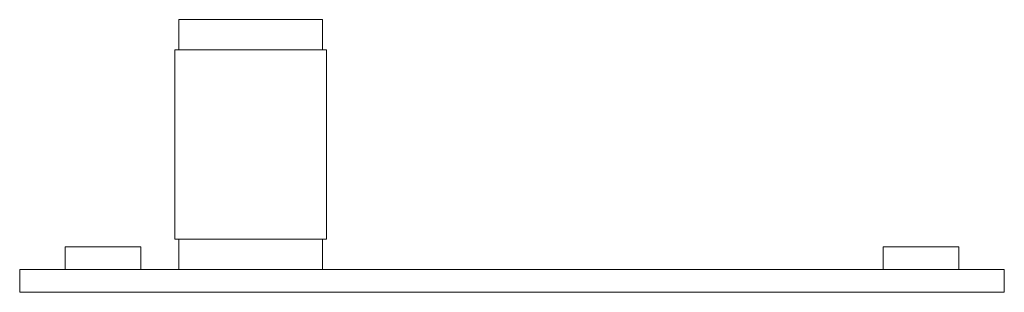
# Paper-space layout '_Top' of a CAD drawing. Header units: millimetres. Extents: x -30 to 100, y -37 to -1.
import ezdxf

# ---------------------------------------------------------------- set-up
doc = ezdxf.new("R2010")
doc.units = ezdxf.units.MM

psp = doc.layouts.new('_Top')

# ---------------------------------------------------------------- linework, layer by layer
at = {"color": 7, "linetype": 'Continuous', "lineweight": 15}
for p, q in [((-9.5, -0.62), (-9.5, -4.62)), ((9.5, -0.62), (-9.5, -0.62)), ((9.5, -4.62), (9.5, -0.62)), ((-10, -4.62), (-10, -29.62)), ((10, -4.62), (-10, -4.62)), ((10, -29.62), (10, -4.62)), ((10, -29.62), (-10, -29.62)), ((-9.5, -29.62), (-9.5, -33.62)), ((9.5, -33.62), (9.5, -29.62)), ((-24.5, -30.62), (-24.5, -33.62)), ((-24.5, -30.62), (-14.5, -30.62)), ((-14.5, -33.62), (-14.5, -30.62)), ((83.5, -30.62), (83.5, -33.62)), ((93.5, -30.62), (83.5, -30.62)), ((93.5, -33.62), (93.5, -30.62)), ((99.5, -33.62), (-30.5, -33.62)), ((-30.5, -36.62), (-30.5, -33.62)), ((99.5, -36.62), (99.5, -33.62)), ((99.5, -36.62), (-30.5, -36.62))]:
    psp.add_line(p, q, dxfattribs=at)

doc.saveas('drawing.dxf')
